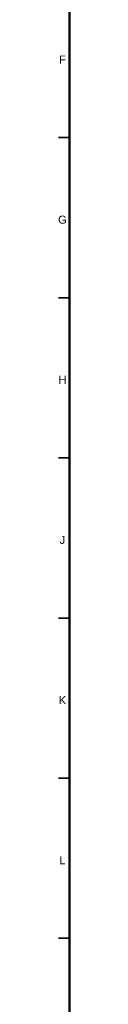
# Model space of a CAD drawing. Header units: millimetres. Extents: x 4 to 1188, y 1 to 840.
# Tile 8 of 203: x 19.5 to 23, y 249.88 to 557.32. Entities that reach past the tile are written whole.
import ezdxf

# ---------------------------------------------------------------- set-up
doc = ezdxf.new("R2010")
doc.units = ezdxf.units.MM
doc.layers.add('256', color=7, linetype='Continuous')
doc.styles.add('Arial Unicode MS', font='Arial Unicode MS')

msp = doc.modelspace()

# ---------------------------------------------------------------- linework, layer by layer
at = {"layer": '256', "color": 18, "linetype": 'Continuous', "lineweight": 50}
msp.add_line((23, 5), (23, 836), dxfattribs=at)
at = {"layer": '256', "color": 18, "linetype": 'Continuous', "lineweight": 35}
for p, q in [((19.5, 520.5), (23, 520.5)), ((19.5, 470.5), (23, 470.5)), ((19.5, 420.5), (23, 420.5)), ((19.5, 370.5), (23, 370.5)), ((19.5, 320.5), (23, 320.5)), ((19.5, 270.5), (23, 270.5))]:
    msp.add_line(p, q, dxfattribs=at)

# ---------------------------------------------------------------- texts
at = {"layer": '256', "color": 18, "linetype": 'Continuous', "lineweight": 13, "char_height": 2.5, "attachment_point": 7, "line_spacing_factor": 1.047437, "style": 'Arial Unicode MS'}
for s, insert in [('\\fArial Unicode MS|b0|i0;\\W1.0000;F', (19.6908, 543.6224)), ('\\fArial Unicode MS|b0|i0;\\W1.0000;G', (19.3992, 493.6011)), ('\\fArial Unicode MS|b0|i0;\\W1.0000;H', (19.4964, 443.6224)), ('\\fArial Unicode MS|b0|i0;\\W1.0000;J', (19.8844, 393.6224)), ('\\fArial Unicode MS|b0|i0;\\W1.0000;K', (19.5928, 343.6224)), ('\\fArial Unicode MS|b0|i0;\\W1.0000;L', (19.7863, 293.6224))]:
    msp.add_mtext(s, dxfattribs=dict(at, insert=insert))

doc.saveas('drawing.dxf')
